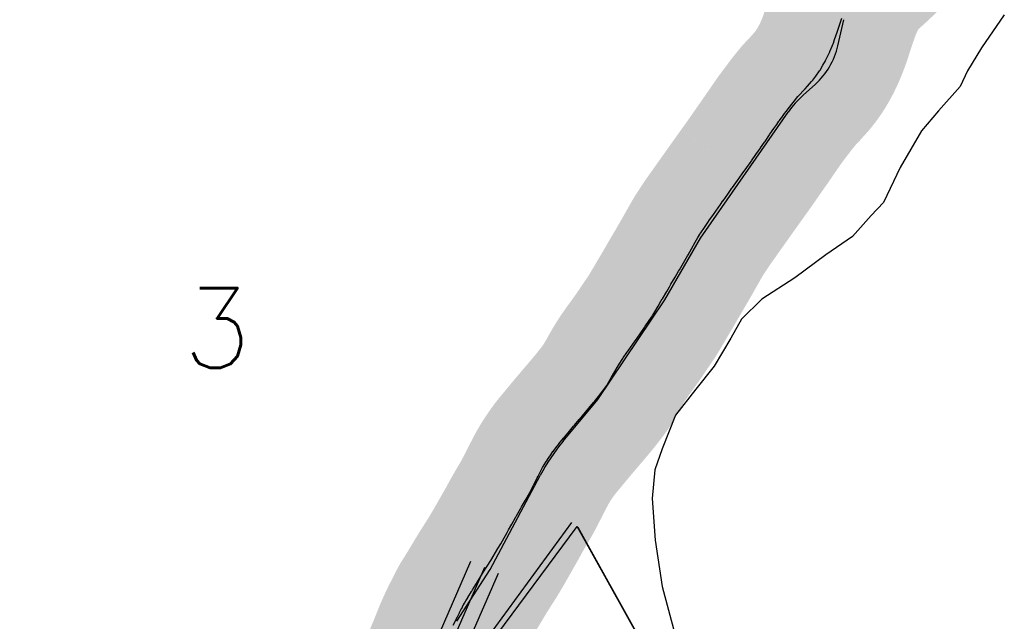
# Model space of a CAD drawing. Header units: feet. Extents: x 18803 to 104580, y -6601 to 116448.
# Tile 27 of 95: x 36516 to 39785, y 79204 to 81200. Entities that reach past the tile are written whole.
import ezdxf

# ---------------------------------------------------------------- set-up
doc = ezdxf.new("R2010")
doc.units = ezdxf.units.FT
doc.header["$LTSCALE"] = 100
doc.header["$MEASUREMENT"] = 0
for name, color, linetype in [('ELPC BOLD TITLE SHEET', 3, 'Continuous'), ('ELPC-XIST', 6, 'Continuous'), ('ELRP', 252, 'Continuous'), ('ET-SEC NUMBS', 253, 'Continuous'), ('SL-VICINITY MAP', 2, 'Continuous')]:
    doc.layers.add(name, color=color, linetype=linetype)
doc.styles.add('L2640', font='simplex.shx', dxfattribs={"height": 264})

msp = doc.modelspace()

# ---------------------------------------------------------------- linework, layer by layer
at = {"layer": 'ELPC BOLD TITLE SHEET', "const_width": 500}
msp.add_lwpolyline([(37863.12764420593, 78944.91749457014), (37867.30838943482, 78957.25009084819), (37874.14640991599, 78978.48731041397), (37874.18374547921, 78978.60262653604), (37874.76995650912, 78980.40328790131), (37874.82353899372, 78980.56918295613), (37881.29079535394, 79000.7521501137), (37881.36977329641, 79000.99583870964), (37885.83118056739, 79014.60751375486), (37888.91948889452, 79023.7832986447), (37888.97203047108, 79023.93835434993), (37896.08006304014, 79044.77425154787), (37897.01155103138, 79047.35462989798), (37897.10025774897, 79047.59796091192), (37904.80072173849, 79068.51618065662), (37904.85298759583, 79068.65737562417), (37905.27273821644, 79069.785082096), (37913.176710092, 79089.39755020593), (37914.18172679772, 79091.76434748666), (37914.27839398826, 79091.99013260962), (37919.92183663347, 79105.06413247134), (37920.20106833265, 79105.7270274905), (37924.1283633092, 79115.28522179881), (37925.82514229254, 79119.45678411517), (37925.94681225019, 79119.75938466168), (37931.66308036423, 79134.14254498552), (37933.26622430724, 79138.09747606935), (37933.27577113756, 79138.12109206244), (37933.28530364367, 79138.14463025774), (37936.93054139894, 79147.17007669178), (37937.05079027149, 79147.47127001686), (37942.15870499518, 79160.41551720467), (37942.24117213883, 79160.611662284), (37942.44697291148, 79161.09245066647), (37948.56971628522, 79175.14507802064), (37951.76635184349, 79182.31932928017), (37952.08955614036, 79183.02616829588), (37955.62205767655, 79190.55749540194), (37962.42202699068, 79204.95646330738), (37962.79836771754, 79205.73645248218), (37963.04848368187, 79206.2456007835), (37969.17893742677, 79218.50538389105), (37969.19803912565, 79218.54343223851), (37969.21710457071, 79218.58150866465), (37976.08948571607, 79232.2522659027), (37976.57504966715, 79233.19100149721), (37983.37353762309, 79246.13509409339), (37983.60183149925, 79246.57612530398), (37988.81905488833, 79256.80388091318), (37988.84554995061, 79256.85590888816), (37989.2699334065, 79257.69066980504), (37989.4080683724, 79257.96002891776), (37992.41714262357, 79263.777120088), (37996.87161358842, 79271.60798384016), (38003.39162679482, 79281.85866459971), (38003.40971515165, 79281.8871766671), (38003.42783500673, 79281.91568925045), (38003.48458690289, 79282.00532067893), (38003.58237488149, 79282.16031692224), (38016.38369052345, 79302.54607922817), (38016.82642015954, 79303.26713889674), (38019.64152601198, 79307.95727726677), (38019.65472238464, 79307.9793093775), (38019.66792518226, 79308.00132160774), (38035.66959611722, 79334.73568247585), (38035.6912335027, 79334.77179081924), (38038.94572919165, 79340.19661011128), (38052.21875781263, 79362.04390169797), (38052.4487983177, 79362.41797581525), (38061.51149064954, 79376.97807949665), (38069.88444574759, 79390.21254375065), (38069.95979154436, 79390.33117803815), (38085.52880247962, 79414.75078517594), (38086.12237772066, 79415.71150930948), (38087.79754500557, 79418.51060077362), (38087.80087311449, 79418.5161648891), (38087.80420075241, 79418.52172617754), (38103.87152749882, 79445.38890216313), (38112.95000194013, 79461.11355432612), (38113.03246656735, 79461.25704653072), (38118.57306736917, 79470.94237860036), (38133.96736896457, 79497.99615209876), (38133.96990924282, 79498.00061574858), (38139.14365048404, 79507.09034055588), (38139.14796957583, 79507.09792334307), (38139.15227051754, 79507.10547784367), (38149.88146227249, 79525.93762922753), (38161.94884041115, 79548.02696709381), (38164.76020714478, 79553.07464476), (38164.96229933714, 79553.43337217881), (38179.74429167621, 79579.37620974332), (38179.85829323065, 79579.57501626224), (38182.30593143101, 79583.81643764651), (38195.26088779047, 79605.44604515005), (38200.4906887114, 79614.45124463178), (38201.27178736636, 79615.86068693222), (38209.27865275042, 79631.01950196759), (38217.28809530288, 79646.94750490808), (38222.81337170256, 79657.5598823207), (38233.55812307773, 79678.5607786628), (38233.70650673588, 79678.85394236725), (38236.76847100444, 79684.96953050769), (38237.10857815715, 79685.63221625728), (38248.61952767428, 79707.52024011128), (38251.16880013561, 79712.27327201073), (38251.94014696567, 79713.64079430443), (38262.9593348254, 79732.24140723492), (38267.8629891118, 79739.96247715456), (38268.51073142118, 79740.94840978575), (38278.98935382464, 79756.37386468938), (38286.38603025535, 79766.81356429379), (38286.86562624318, 79767.47585901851), (38296.03529875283, 79779.86730242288), (38305.86026790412, 79791.9356751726), (38306.14610856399, 79792.28278482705), (38321.87687598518, 79811.16826810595), (38322.26077432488, 79811.63634809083), (38325.13633287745, 79815.19734689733), (38325.49119106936, 79815.63053912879), (38341.36680555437, 79834.73574006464), (38341.48244023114, 79834.8742794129), (38354.89463818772, 79850.87172767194), (38357.86311282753, 79854.36514782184), (38357.87498695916, 79854.37914020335), (38357.88687202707, 79854.39313323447), (38373.93696721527, 79873.31472540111), (38374.11096115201, 79873.51857603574), (38389.40985078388, 79891.33167073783), (38389.53114274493, 79891.4733237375), (38389.70385957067, 79891.6767299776), (38405.78379975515, 79910.71540362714), (38421.2074998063, 79929.23877710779), (38421.30653998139, 79929.35733699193), (38424.0436099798, 79932.62327599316), (38424.8287711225, 79933.58467529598), (38437.31077398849, 79949.27010724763), (38452.48601605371, 79968.77320392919), (38455.36039115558, 79972.78613131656), (38455.57217754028, 79973.08393171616), (38464.77635064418, 79986.11945280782), (38476.4305398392, 80005.63499996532), (38481.00691634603, 80013.57564456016), (38481.20206988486, 80013.91732836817), (38488.42132688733, 80026.67215671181), (38488.4779577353, 80026.77193565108), (38502.48042362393, 80051.37536099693), (38502.95705083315, 80052.19264070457), (38504.10430816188, 80054.1129338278), (38517.94219090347, 80076.08463203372), (38519.19501402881, 80077.95759039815), (38531.82058064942, 80095.7513012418), (38532.0590308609, 80096.09105217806), (38535.10360703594, 80100.47691732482), (38535.56459164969, 80101.12716030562), (38551.58915749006, 80123.26325726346), (38562.82317060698, 80139.0157524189), (38565.5428574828, 80142.76331385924), (38578.42538100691, 80161.32331914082), (38590.06275530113, 80178.75502571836), (38591.50390100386, 80180.84167538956), (38606.04440938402, 80202.18758614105), (38606.06193963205, 80202.21339290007), (38606.07948959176, 80202.23918079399), (38616.67349657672, 80217.84948535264), (38617.80756019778, 80219.63877631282), (38621.19449036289, 80225.37326301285), (38635.37527983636, 80249.55015921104), (38635.43917681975, 80249.65863262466), (38644.77439681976, 80265.43891995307), (38644.82848916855, 80265.5306872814), (38649.48881025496, 80273.46543750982), (38649.56831652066, 80273.6000949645), (38664.00025028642, 80297.91491975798), (38673.2725151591, 80313.82223075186), (38673.3172693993, 80313.89923737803), (38678.11174718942, 80322.17333368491), (38678.14226725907, 80322.2258978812), (38691.7475199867, 80345.61092064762), (38691.86535124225, 80345.8119173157), (38703.53735147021, 80365.571752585), (38703.55904706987, 80365.60853169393), (38706.15951161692, 80370.0229344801), (38719.47856106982, 80392.9538653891), (38732.80430383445, 80416.14990470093), (38735.01959093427, 80420.06456492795), (38735.02085209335, 80420.06679281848), (38735.02271601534, 80420.07008619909), (38746.29094284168, 80439.97426032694), (38746.33033097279, 80440.04365852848), (38758.88445728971, 80462.10674346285), (38758.93692230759, 80462.19863759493), (38767.47492559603, 80477.10304812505), (38771.60316311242, 80483.87256758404), (38772.18135056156, 80484.78953364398), (38786.79324672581, 80507.21205639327), (38787.05848418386, 80507.6132690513), (38802.48026216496, 80530.61031014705), (38802.71741939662, 80530.95969570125), (38803.84457524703, 80532.60031761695), (38818.9367945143, 80553.68698139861), (38834.63893106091, 80576.04470220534), (38834.72539504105, 80576.16730368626), (38842.4000114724, 80587.00436500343), (38850.86621593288, 80598.88303348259), (38850.91421310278, 80598.95022426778), (38866.82159131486, 80621.16837236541), (38880.44343637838, 80640.4397802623), (38882.50290225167, 80643.3203410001), (38882.50447122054, 80643.3225353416), (38898.69764674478, 80665.96847431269), (38898.69967641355, 80665.97131254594), (38914.59590912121, 80688.19769190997), (38914.42784513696, 80687.96361577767), (38914.84560396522, 80688.54476230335), (38930.01744484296, 80709.70723910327), (38944.12142093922, 80729.73271535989), (38944.20481676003, 80729.85160118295), (38945.30570405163, 80731.42725111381), (38945.32013922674, 80731.44795551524), (38945.3345057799, 80731.46853283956), (38960.34592228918, 80753.0145692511), (38960.35492174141, 80753.02748065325), (38968.21590264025, 80764.30060120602), (38968.2183862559, 80764.3041633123), (38975.05832463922, 80774.1153914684), (38975.12117267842, 80774.20527021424), (38988.63456250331, 80793.47274105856), (38988.7984596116, 80793.70825628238), (38990.27367470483, 80795.84465864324), (38990.29055679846, 80795.86916770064), (38990.30745522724, 80795.89366072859), (39005.72673793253, 80818.29731182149), (39005.73527180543, 80818.30969618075), (39005.74381125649, 80818.32209862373), (39006.82387849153, 80819.88877476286), (39006.83947471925, 80819.9114489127), (39006.85507754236, 80819.93409929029), (39019.52013652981, 80838.36050885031), (39019.52912478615, 80838.37356937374), (39019.53810470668, 80838.3866287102), (39023.0634692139, 80843.50704446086), (39023.1282867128, 80843.6009065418), (39029.05527158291, 80852.15803241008), (39029.05675769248, 80852.1601775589), (39029.05820874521, 80852.16227236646), (39036.7382174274, 80863.24734852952), (39039.33801087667, 80866.84836793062), (39039.58075133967, 80867.18107109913), (39046.02918014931, 80875.92711079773), (39055.33396128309, 80888.29403853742), (39060.81031321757, 80895.63295438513), (39071.48741108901, 80909.79391097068), (39071.57136523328, 80909.90485958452), (39079.0285783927, 80919.72455524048), (39087.70971181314, 80930.50866581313), (39087.97741710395, 80930.83753347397), (39099.33880947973, 80944.64014236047), (39099.45865209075, 80944.78648034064), (39102.68821544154, 80948.75024965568), (39104.60671720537, 80950.92724008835), (39117.5745284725, 80964.54359455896), (39117.60574500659, 80964.57633486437), (39122.13867737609, 80969.32510684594), (39123.08492640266, 80970.35129108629), (39130.9969982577, 80979.23374520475), (39131.09057156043, 80979.33844845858), (39144.5808737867, 80994.38359177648), (39147.56379398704, 80997.94976280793), (39148.54433215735, 80999.16229966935), (39158.72116269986, 81012.18140006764), (39171.75453376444, 81030.67902762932), (39172.06204105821, 81031.15067688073), (39172.96866313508, 81032.59232887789), (39182.76464726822, 81048.75043244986), (39190.76063306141, 81063.0941929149), (39191.30035450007, 81064.08689649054), (39193.71881705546, 81068.64931480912), (39204.1647292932, 81090.61648941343), (39205.11457982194, 81092.73514026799), (39205.72715044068, 81094.15731892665), (39213.21925907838, 81112.28338925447), (39218.35999614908, 81125.48142718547), (39218.73332075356, 81126.47012947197), (39221.46904409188, 81133.9496768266), (39229.57210514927, 81158.19787082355), (39237.16373746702, 81181.6013314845), (39242.76781790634, 81198.35862627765), (39244.90756499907, 81204.70275124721), (39245.09283344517, 81205.24060561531), (39253.76405832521, 81229.89776334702), (39254.16089068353, 81230.97935478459), (39255.45685073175, 81234.36944424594), (39264.0769661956, 81255.58746499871), (39264.67891703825, 81256.99452698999), (39269.25074288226, 81267.16106649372), (39276.13234145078, 81280.95497131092), (39276.97113050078, 81282.54828183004), (39284.08410397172, 81295.3726326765), (39289.9579905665, 81305.34454729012), (39291.43370192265, 81307.67044657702), (39298.69310975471, 81318.318493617), (39305.74953082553, 81327.58769292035), (39308.91985415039, 81331.30111507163), (39318.67236523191, 81341.51566417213), (39325.33926597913, 81348.05945986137), (39327.26440499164, 81349.85104624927), (39343.55445028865, 81364.22638012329), (39350.61806090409, 81370.65163826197), (39351.24905229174, 81371.23412460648), (39358.90154753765, 81378.4027779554), (39358.93721685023, 81378.43627231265), (39358.97291915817, 81378.46974438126), (39372.15639651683, 81390.8593068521), (39384.90637412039, 81403.52378652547), (39391.64958208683, 81410.40290587), (39392.60478835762, 81411.39613627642), (39399.37198990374, 81418.56809767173), (39399.37507745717, 81418.5713704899), (39399.37815034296, 81418.57462736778), (39413.25626789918, 81433.28637226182), (39423.12097636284, 81444.30683600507), (39431.01853262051, 81455.49568331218)], dxfattribs=at)
at = {"layer": 'ELPC-XIST'}
msp.add_lwpolyline([(37955.62205767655, 79190.55749540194), (37962.42202699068, 79204.95646330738), (37962.79836771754, 79205.73645248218), (37963.04848368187, 79206.2456007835), (37969.17893742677, 79218.50538389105), (37969.19803912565, 79218.54343223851), (37969.21710457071, 79218.58150866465), (37976.08948571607, 79232.2522659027), (37976.57504966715, 79233.19100149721), (37983.37353762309, 79246.13509409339), (37983.60183149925, 79246.57612530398), (37988.81905488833, 79256.80388091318), (37988.84554995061, 79256.85590888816), (37989.2699334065, 79257.69066980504), (37989.4080683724, 79257.96002891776), (37992.41714262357, 79263.777120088), (37996.87161358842, 79271.60798384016), (38003.39162679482, 79281.85866459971), (38003.40971515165, 79281.8871766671), (38003.42783500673, 79281.91568925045), (38003.48458690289, 79282.00532067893), (38003.58237488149, 79282.16031692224), (38016.38369052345, 79302.54607922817), (38016.82642015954, 79303.26713889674), (38019.64152601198, 79307.95727726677), (38019.65472238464, 79307.9793093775), (38019.66792518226, 79308.00132160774), (38035.66959611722, 79334.73568247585), (38035.6912335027, 79334.77179081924), (38038.94572919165, 79340.19661011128), (38052.21875781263, 79362.04390169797), (38052.4487983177, 79362.41797581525), (38061.51149064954, 79376.97807949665), (38069.88444574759, 79390.21254375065), (38069.95979154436, 79390.33117803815), (38085.52880247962, 79414.75078517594), (38086.12237772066, 79415.71150930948), (38087.79754500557, 79418.51060077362), (38087.80087311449, 79418.5161648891), (38087.80420075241, 79418.52172617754), (38103.87152749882, 79445.38890216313), (38112.95000194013, 79461.11355432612), (38113.03246656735, 79461.25704653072), (38118.57306736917, 79470.94237860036), (38133.96736896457, 79497.99615209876), (38133.96990924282, 79498.00061574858), (38139.14365048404, 79507.09034055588), (38139.14796957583, 79507.09792334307), (38139.15227051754, 79507.10547784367), (38149.88146227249, 79525.93762922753), (38161.94884041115, 79548.02696709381), (38164.76020714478, 79553.07464476), (38164.96229933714, 79553.43337217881), (38179.74429167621, 79579.37620974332), (38179.85829323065, 79579.57501626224), (38182.30593143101, 79583.81643764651), (38195.26088779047, 79605.44604515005), (38200.4906887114, 79614.45124463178), (38201.27178736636, 79615.86068693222), (38209.27865275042, 79631.01950196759), (38217.28809530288, 79646.94750490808), (38222.81337170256, 79657.5598823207), (38233.55812307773, 79678.5607786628), (38233.70650673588, 79678.85394236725), (38236.76847100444, 79684.96953050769), (38237.10857815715, 79685.63221625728), (38248.61952767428, 79707.52024011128), (38251.16880013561, 79712.27327201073), (38251.94014696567, 79713.64079430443), (38262.9593348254, 79732.24140723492), (38267.8629891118, 79739.96247715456), (38268.51073142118, 79740.94840978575), (38278.98935382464, 79756.37386468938), (38286.38603025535, 79766.81356429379), (38286.86562624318, 79767.47585901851), (38296.03529875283, 79779.86730242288), (38305.86026790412, 79791.9356751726), (38306.14610856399, 79792.28278482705), (38321.87687598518, 79811.16826810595), (38322.26077432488, 79811.63634809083), (38325.13633287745, 79815.19734689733), (38325.49119106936, 79815.63053912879), (38341.36680555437, 79834.73574006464), (38341.48244023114, 79834.8742794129), (38354.89463818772, 79850.87172767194), (38357.86311282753, 79854.36514782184), (38357.87498695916, 79854.37914020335), (38357.88687202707, 79854.39313323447), (38373.93696721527, 79873.31472540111), (38374.11096115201, 79873.51857603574), (38389.40985078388, 79891.33167073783), (38389.53114274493, 79891.4733237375), (38389.70385957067, 79891.6767299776), (38405.78379975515, 79910.71540362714), (38421.2074998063, 79929.23877710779), (38421.30653998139, 79929.35733699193), (38424.0436099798, 79932.62327599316), (38424.8287711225, 79933.58467529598), (38437.31077398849, 79949.27010724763), (38452.48601605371, 79968.77320392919), (38455.36039115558, 79972.78613131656), (38455.57217754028, 79973.08393171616), (38464.77635064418, 79986.11945280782), (38476.4305398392, 80005.63499996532), (38481.00691634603, 80013.57564456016), (38481.20206988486, 80013.91732836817), (38488.42132688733, 80026.67215671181), (38488.4779577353, 80026.77193565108), (38502.48042362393, 80051.37536099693), (38502.95705083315, 80052.19264070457), (38504.10430816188, 80054.1129338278), (38517.94219090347, 80076.08463203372), (38519.19501402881, 80077.95759039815), (38531.82058064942, 80095.7513012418), (38532.0590308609, 80096.09105217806), (38535.10360703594, 80100.47691732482), (38535.56459164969, 80101.12716030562), (38551.58915749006, 80123.26325726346), (38562.82317060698, 80139.0157524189), (38565.5428574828, 80142.76331385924), (38578.42538100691, 80161.32331914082), (38590.06275530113, 80178.75502571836), (38591.50390100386, 80180.84167538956), (38606.04440938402, 80202.18758614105), (38606.06193963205, 80202.21339290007), (38606.07948959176, 80202.23918079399), (38616.67349657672, 80217.84948535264), (38617.80756019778, 80219.63877631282), (38621.19449036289, 80225.37326301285), (38635.37527983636, 80249.55015921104), (38635.43917681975, 80249.65863262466), (38644.77439681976, 80265.43891995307), (38644.82848916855, 80265.5306872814), (38649.48881025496, 80273.46543750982), (38649.56831652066, 80273.6000949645), (38664.00025028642, 80297.91491975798), (38673.2725151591, 80313.82223075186), (38673.3172693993, 80313.89923737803), (38678.11174718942, 80322.17333368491), (38678.14226725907, 80322.2258978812), (38691.7475199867, 80345.61092064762), (38691.86535124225, 80345.8119173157), (38703.53735147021, 80365.571752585), (38703.55904706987, 80365.60853169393), (38706.15951161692, 80370.0229344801), (38719.47856106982, 80392.9538653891), (38732.80430383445, 80416.14990470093), (38735.01959093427, 80420.06456492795), (38735.02085209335, 80420.06679281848), (38735.02271601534, 80420.07008619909), (38746.29094284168, 80439.97426032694), (38746.33033097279, 80440.04365852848), (38758.88445728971, 80462.10674346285), (38758.93692230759, 80462.19863759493), (38767.47492559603, 80477.10304812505), (38771.60316311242, 80483.87256758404), (38772.18135056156, 80484.78953364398), (38786.79324672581, 80507.21205639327), (38787.05848418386, 80507.6132690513), (38802.48026216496, 80530.61031014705), (38802.71741939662, 80530.95969570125), (38803.84457524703, 80532.60031761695), (38818.9367945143, 80553.68698139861), (38834.63893106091, 80576.04470220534), (38834.72539504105, 80576.16730368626), (38842.4000114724, 80587.00436500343), (38850.86621593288, 80598.88303348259), (38850.91421310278, 80598.95022426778), (38866.82159131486, 80621.16837236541), (38880.44343637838, 80640.4397802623), (38882.50290225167, 80643.3203410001), (38882.50447122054, 80643.3225353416), (38898.69764674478, 80665.96847431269), (38898.69967641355, 80665.97131254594), (38914.59590912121, 80688.19769190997), (38914.42784513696, 80687.96361577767), (38914.84560396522, 80688.54476230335), (38930.01744484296, 80709.70723910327), (38944.12142093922, 80729.73271535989), (38944.20481676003, 80729.85160118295), (38945.30570405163, 80731.42725111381), (38945.32013922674, 80731.44795551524), (38945.3345057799, 80731.46853283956), (38960.34592228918, 80753.0145692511), (38960.35492174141, 80753.02748065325), (38968.21590264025, 80764.30060120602), (38968.2183862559, 80764.3041633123), (38975.05832463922, 80774.1153914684), (38975.12117267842, 80774.20527021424), (38988.63456250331, 80793.47274105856), (38988.7984596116, 80793.70825628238), (38990.27367470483, 80795.84465864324), (38990.29055679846, 80795.86916770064), (38990.30745522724, 80795.89366072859), (39005.72673793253, 80818.29731182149), (39005.73527180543, 80818.30969618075), (39005.74381125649, 80818.32209862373), (39006.82387849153, 80819.88877476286), (39006.83947471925, 80819.9114489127), (39006.85507754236, 80819.93409929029), (39019.52013652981, 80838.36050885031), (39019.52912478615, 80838.37356937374), (39019.53810470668, 80838.3866287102), (39023.0634692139, 80843.50704446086), (39023.1282867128, 80843.6009065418), (39029.05527158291, 80852.15803241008), (39029.05675769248, 80852.1601775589), (39029.05820874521, 80852.16227236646), (39036.7382174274, 80863.24734852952), (39039.33801087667, 80866.84836793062), (39039.58075133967, 80867.18107109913), (39046.02918014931, 80875.92711079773), (39055.33396128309, 80888.29403853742), (39060.81031321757, 80895.63295438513), (39071.48741108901, 80909.79391097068), (39071.57136523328, 80909.90485958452), (39079.0285783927, 80919.72455524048), (39087.70971181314, 80930.50866581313), (39087.97741710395, 80930.83753347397), (39099.33880947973, 80944.64014236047), (39099.45865209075, 80944.78648034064), (39102.68821544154, 80948.75024965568), (39104.60671720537, 80950.92724008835), (39117.5745284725, 80964.54359455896), (39117.60574500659, 80964.57633486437), (39122.13867737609, 80969.32510684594), (39123.08492640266, 80970.35129108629), (39130.9969982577, 80979.23374520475), (39131.09057156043, 80979.33844845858), (39144.5808737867, 80994.38359177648), (39147.56379398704, 80997.94976280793), (39148.54433215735, 80999.16229966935), (39158.72116269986, 81012.18140006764), (39171.75453376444, 81030.67902762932), (39172.06204105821, 81031.15067688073), (39172.96866313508, 81032.59232887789), (39182.76464726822, 81048.75043244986), (39190.76063306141, 81063.0941929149), (39191.30035450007, 81064.08689649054), (39193.71881705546, 81068.64931480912), (39204.1647292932, 81090.61648941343), (39205.11457982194, 81092.73514026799), (39205.72715044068, 81094.15731892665), (39213.21925907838, 81112.28338925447), (39218.35999614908, 81125.48142718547), (39218.73332075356, 81126.47012947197), (39221.46904409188, 81133.9496768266), (39229.57210514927, 81158.19787082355), (39237.16373746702, 81181.6013314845), (39242.76781790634, 81198.35862627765), (39244.90756499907, 81204.70275124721)], dxfattribs=at)
at = {"layer": 'ELRP'}
for p, q in [((39232.07889391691, 81113.28006760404), (39252.105546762, 81199.88900632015)), ((39116.62638502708, 80949.3544669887), (39157.38155640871, 80986.20867171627)), ((38775.67481157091, 80474.91523184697), (39067.53165498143, 80893.62386769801)), ((38657.90546309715, 80269.90800883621), (38775.67481157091, 80474.91523184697)), ((38435.58954312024, 79939.48934727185), (38657.90546309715, 80269.90800883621)), ((38320.18590335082, 79801.1726981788), (38435.58954312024, 79939.48934727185)), ((38078.40861095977, 79375.10764318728), (38244.21209867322, 79688.02112008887)), ((36516.38500000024, 77029.071), (38349.06580909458, 79531.454919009)), ((37656.09977633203, 78561.83983881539), (38367.11179779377, 79518.0510604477)), ((39106.14016100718, 78194.27710548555), (38367.11179779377, 79518.0510604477)), ((39108.69825453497, 78191.60657048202), (38369.96257963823, 79515.45937311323)), ((38013.01308696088, 79402.70096491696), (37613.6591884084, 78486.68071770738)), ((38058.84673006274, 79382.71904408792), (37659.49283151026, 78466.69879687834)), ((38104.68037316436, 79362.73712325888), (37705.32647461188, 78446.71687604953)), ((37967.07910400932, 79203.74254131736), (38078.40861095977, 79375.10764318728))]:
    msp.add_line(p, q, dxfattribs=at)
for centre, radius, start, end in [((38992.34522369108, 81168.71387224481), 246.0592191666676, 312.122500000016, 346.9802777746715), ((39336.66015855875, 80706.03042251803), 328.0570866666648, 132.122500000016, 145.1219444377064), ((38824.03174385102, 79380.79204076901), 656.1863516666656, 140.1602777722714, 152.0822222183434)]:
    msp.add_arc(centre, radius, start, end, dxfattribs=at)
at = {"layer": 'SL-VICINITY MAP'}
msp.add_lwpolyline([(39784.64096102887, 81216.11633336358), (39708.49930375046, 81106.73065628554), (39662.84876763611, 81030.59995455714), (39637.79406381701, 80977.73686595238), (39565.94725338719, 80897.94428066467), (39509.29526249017, 80831.49725932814), (39438.65869972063, 80709.0668397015), (39383.73876815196, 80593.42719459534), (39342.53223474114, 80550.17293859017), (39280.81034772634, 80480.37105268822), (39192.47185682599, 80420.02592009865), (39088.78939053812, 80343.05186962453), (38979.50034764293, 80272.55871425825), (38912.77724167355, 80205.9653344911), (38877.20395521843, 80143.1058256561), (38821.52384320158, 80050.42343752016), (38760.29096291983, 79974.0662854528), (38693.46024026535, 79887.78422378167), (38649.15423884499, 79775.5800118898), (38624.33790380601, 79706.31445574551), (38616.2726214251, 79611.04284356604), (38625.26237035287, 79473.36366128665), (38648.9227624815, 79319.42061847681), (38691.30063046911, 79162.61066085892)], dxfattribs=at)

# ---------------------------------------------------------------- texts
at = {"layer": 'ET-SEC NUMBS', "style": 'L2640'}
msp.add_text('3', height=264, dxfattribs=at).set_placement((37058.26884822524, 80045.22546403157))

doc.saveas('drawing.dxf')
